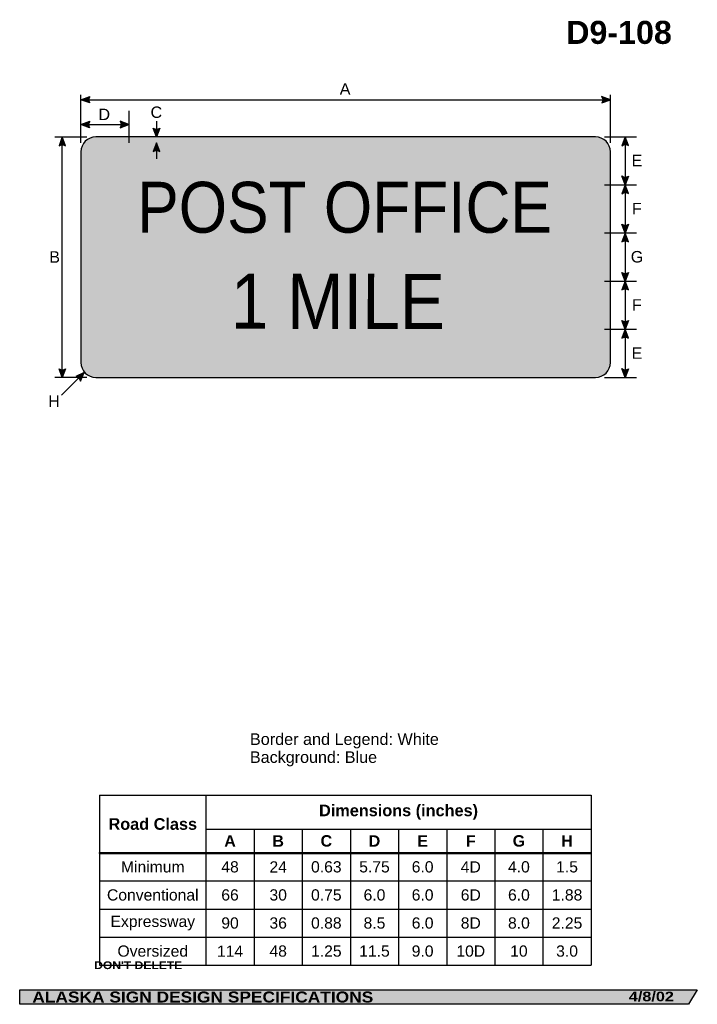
# Model space of a CAD drawing. Header units: feet. Extents: x 7 to 92, y 0 to 123.
import ezdxf
from ezdxf.enums import TextEntityAlignment as Align

# ---------------------------------------------------------------- set-up
doc = ezdxf.new("R2010")
doc.units = ezdxf.units.FT
doc.header["$MEASUREMENT"] = 0
doc.layers.add('Sign', color=7, linetype='Continuous')
doc.styles.add('ARIAL', font='arial.ttf')
doc.styles.add('ARIAL B', font='arialbd.ttf')
doc.styles.add('ARIAL BLACK B', font='ariblk.ttf')
doc.styles.add('ARIAL BLACK BI', font='ariblk.ttf')
doc.styles.add('FHWA SERIES D2000EX', font='txt')

# ---------------------------------------------------------------- blocks, each defined once
blk = doc.blocks.new('*T2')
at = {"color": 0, "linetype": 'ByBlock', "lineweight": -2, "transparency": 16777216}
for p, q in [((0, 0), (61.25584359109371, 0)), ((0, 0), (0, -21.17986081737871)), ((13.25584359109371, 0), (13.25584359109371, -21.17986081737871)), ((61.25584359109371, 0), (61.25584359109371, -21.17986081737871)), ((13.25584359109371, -4.211413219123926), (61.25584359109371, -4.211413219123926)), ((19.25584359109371, -4.211413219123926), (19.25584359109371, -21.17986081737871)), ((25.25584359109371, -4.211413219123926), (25.25584359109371, -21.17986081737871)), ((31.25584359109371, -4.211413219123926), (31.25584359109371, -21.17986081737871)), ((37.25584359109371, -4.211413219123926), (37.25584359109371, -21.17986081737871)), ((43.2558435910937, -4.211413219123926), (43.2558435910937, -21.17986081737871)), ((49.25584359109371, -4.211413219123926), (49.25584359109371, -21.17986081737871)), ((55.2558435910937, -4.211413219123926), (55.2558435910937, -21.17986081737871)), ((0, -7.179860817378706), (61.25584359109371, -7.179860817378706)), ((0, -10.67986081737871), (61.25584359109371, -10.67986081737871)), ((0, -14.1798608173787), (61.25584359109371, -14.1798608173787)), ((0, -17.67986081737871), (61.25584359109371, -17.67986081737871)), ((0, -21.17986081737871), (61.25584359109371, -21.17986081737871))]:
    blk.add_line(p, q, dxfattribs=at)
at = {"color": 18, "transparency": 16777216, "attachment_point": 5}
for s, insert, char_height, width, style in [('Dimensions (inches)', (37.25584359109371, -2.105706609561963), 1.45, 47.88, 'ARIAL B'), ('Road Class', (6.627921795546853, -3.589930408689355), 1.45, 13.13584359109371, 'ARIAL B'), ('A', (16.25584359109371, -5.695637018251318), 1.425, 5.879999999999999, 'ARIAL B'), ('B', (22.25584359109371, -5.695637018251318), 1.425, 5.879999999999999, 'ARIAL B'), ('C', (28.25584359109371, -5.695637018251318), 1.425, 5.879999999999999, 'ARIAL B'), ('D', (34.25584359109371, -5.695637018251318), 1.425, 5.879999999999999, 'ARIAL B'), ('E', (40.2558435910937, -5.695637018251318), 1.425, 5.879999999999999, 'ARIAL B'), ('F', (46.2558435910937, -5.695637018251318), 1.425, 5.879999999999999, 'ARIAL B'), ('G', (52.25584359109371, -5.695637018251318), 1.425, 5.879999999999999, 'ARIAL B'), ('H', (58.2558435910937, -5.695637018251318), 1.425, 5.879999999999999, 'ARIAL B'), ('Minimum', (6.627921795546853, -8.929860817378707), 1.399999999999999, 13.13584359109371, 'ARIAL'), ('48', (16.25584359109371, -8.929860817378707), 1.399999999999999, 5.879999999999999, 'ARIAL'), ('24', (22.25584359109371, -8.929860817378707), 1.399999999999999, 5.879999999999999, 'ARIAL'), ('0.63', (28.25584359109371, -8.929860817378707), 1.399999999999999, 5.879999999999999, 'ARIAL'), ('5.75', (34.25584359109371, -8.929860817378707), 1.399999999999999, 5.879999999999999, 'ARIAL'), ('6.0', (40.2558435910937, -8.929860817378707), 1.399999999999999, 5.879999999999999, 'ARIAL'), ('4D', (46.2558435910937, -8.929860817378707), 1.399999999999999, 5.879999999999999, 'ARIAL'), ('4.0', (52.25584359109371, -8.929860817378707), 1.399999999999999, 5.879999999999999, 'ARIAL'), ('1.5', (58.2558435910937, -8.929860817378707), 1.399999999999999, 5.879999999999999, 'ARIAL'), ('Conventional', (6.627921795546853, -12.42986081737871), 1.399999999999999, 13.13584359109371, 'ARIAL'), ('66', (16.25584359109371, -12.42986081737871), 1.399999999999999, 5.879999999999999, 'ARIAL'), ('30', (22.25584359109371, -12.42986081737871), 1.399999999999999, 5.879999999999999, 'ARIAL'), ('0.75', (28.25584359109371, -12.42986081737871), 1.399999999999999, 5.879999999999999, 'ARIAL'), ('6.0', (34.25584359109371, -12.42986081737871), 1.399999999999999, 5.879999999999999, 'ARIAL'), ('6.0', (40.2558435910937, -12.42986081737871), 1.399999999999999, 5.879999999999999, 'ARIAL'), ('6D', (46.2558435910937, -12.42986081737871), 1.399999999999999, 5.879999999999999, 'ARIAL'), ('6.0', (52.25584359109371, -12.42986081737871), 1.399999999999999, 5.879999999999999, 'ARIAL'), ('1.88', (58.2558435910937, -12.42986081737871), 1.399999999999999, 5.879999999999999, 'ARIAL'), ('Expressway', (6.627921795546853, -15.9298608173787), 1.399999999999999, 13.13584359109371, 'ARIAL'), ('90', (16.25584359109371, -15.9298608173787), 1.399999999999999, 5.879999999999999, 'ARIAL'), ('36', (22.25584359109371, -15.9298608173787), 1.399999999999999, 5.879999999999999, 'ARIAL'), ('0.88', (28.25584359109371, -15.9298608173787), 1.399999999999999, 5.879999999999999, 'ARIAL'), ('8.5', (34.25584359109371, -15.9298608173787), 1.399999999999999, 5.879999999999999, 'ARIAL'), ('6.0', (40.2558435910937, -15.9298608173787), 1.399999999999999, 5.879999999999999, 'ARIAL'), ('8D', (46.2558435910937, -15.9298608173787), 1.399999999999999, 5.879999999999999, 'ARIAL'), ('8.0', (52.25584359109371, -15.9298608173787), 1.399999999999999, 5.879999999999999, 'ARIAL'), ('2.25', (58.2558435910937, -15.9298608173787), 1.399999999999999, 5.879999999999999, 'ARIAL'), ('Oversized', (6.627921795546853, -19.42986081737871), 1.399999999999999, 13.13584359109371, 'ARIAL'), ('114', (16.25584359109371, -19.42986081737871), 1.399999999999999, 5.879999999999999, 'ARIAL'), ('48', (22.25584359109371, -19.42986081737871), 1.399999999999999, 5.879999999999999, 'ARIAL'), ('1.25', (28.25584359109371, -19.42986081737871), 1.399999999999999, 5.879999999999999, 'ARIAL'), ('11.5', (34.25584359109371, -19.42986081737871), 1.399999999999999, 5.879999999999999, 'ARIAL'), ('9.0', (40.2558435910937, -19.42986081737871), 1.399999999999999, 5.879999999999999, 'ARIAL'), ('10D', (46.2558435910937, -19.42986081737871), 1.399999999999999, 5.879999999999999, 'ARIAL'), ('10', (52.25584359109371, -19.42986081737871), 1.399999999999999, 5.879999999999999, 'ARIAL'), ('3.0', (58.2558435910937, -19.42986081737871), 1.399999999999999, 5.879999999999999, 'ARIAL')]:
    blk.add_mtext(s, dxfattribs=dict(at, insert=insert, char_height=char_height, width=width, style=style))

msp = doc.modelspace()

# ---------------------------------------------------------------- hatches: boundary and pattern name
h = msp.add_hatch(color=256)
h.dxf.hatch_style = 1
edge = h.paths.add_edge_path()
edge.add_line((16.11903009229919, 112.6932226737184), (15.03050829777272, 113.1046872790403))
edge.add_line((15.03050829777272, 113.1046872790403), (16.12906262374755, 113.5111338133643))
edge.add_arc((16.72599406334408, 113.0947947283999), 0.7277811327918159, 145.1055563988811, 213.4889293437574)
h = msp.add_hatch(color=256)
h.dxf.hatch_style = 1
edge = h.paths.add_edge_path()
edge.add_line((79.93071652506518, 112.6932226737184), (81.01923831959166, 113.1046872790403))
edge.add_line((81.01923831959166, 113.1046872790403), (79.92068399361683, 113.5111338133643))
edge.add_arc((79.32375255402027, 113.0947947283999), 0.7277811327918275, -33.48892934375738, 34.89444360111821, ccw=False)
h = msp.add_hatch(color=256)
h.dxf.hatch_style = 1
edge = h.paths.add_edge_path()
edge.add_line((16.11380875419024, 109.6072757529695), (15.02528695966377, 110.0187403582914))
edge.add_line((15.02528695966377, 110.0187403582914), (16.1238412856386, 110.4251868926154))
edge.add_arc((16.72077272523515, 110.0088478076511), 0.7277811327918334, 145.1055563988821, 213.4889293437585)
h = msp.add_hatch(color=256)
h.dxf.hatch_style = 1
edge = h.paths.add_edge_path()
edge.add_line((19.9315568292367, 109.6072757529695), (21.02007862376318, 110.0187403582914))
edge.add_line((21.02007862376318, 110.0187403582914), (19.92152429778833, 110.4251868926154))
edge.add_arc((19.32459285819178, 110.008847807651), 0.7277811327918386, -33.488929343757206, 34.89444360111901, ccw=False)
h = msp.add_hatch(color=256)
h.dxf.hatch_style = 1
edge = h.paths.add_edge_path()
edge.add_line((24.85753955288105, 109.5612524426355), (24.4471619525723, 108.472320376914))
edge.add_line((24.4471619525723, 108.472320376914), (24.03961880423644, 109.5704683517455))
edge.add_arc((24.45536169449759, 110.1678151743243), 0.7277811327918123, 235.1627615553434, 303.5461345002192)
h = msp.add_hatch(color=256)
h.dxf.hatch_style = 1
edge = h.paths.add_edge_path()
edge.add_line((13.11871746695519, 107.3667970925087), (12.70833986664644, 108.4557291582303))
edge.add_line((12.70833986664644, 108.4557291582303), (12.30079671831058, 107.3575811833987))
edge.add_arc((12.71653960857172, 106.7602343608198), 0.7277811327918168, 56.45386549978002, 124.83723844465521, ccw=False)
h = msp.add_hatch(color=256)
h.dxf.hatch_style = 1
edge = h.paths.add_edge_path()
edge.add_line((83.2690173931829, 107.3807841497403), (82.85863979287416, 108.4697162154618))
edge.add_line((82.85863979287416, 108.4697162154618), (82.4510966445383, 107.3715682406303))
edge.add_arc((82.86683953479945, 106.7742214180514), 0.7277811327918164, 56.453865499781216, 124.83723844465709, ccw=False)
at = {"true_color": 0xffffff}
h = msp.add_hatch(color=7, dxfattribs=at)
h.dxf.hatch_style = 1
edge = h.paths.add_edge_path()
edge.add_line((24.85754605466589, 106.6381546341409), (24.44716845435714, 107.7270866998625))
edge.add_line((24.44716845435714, 107.7270866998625), (24.03962530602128, 106.628938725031))
edge.add_arc((24.45536819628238, 106.0315919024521), 0.7277811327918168, 56.453865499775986, 124.83723844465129, ccw=False)
h = msp.add_hatch(color=256)
h.dxf.hatch_style = 1
edge = h.paths.add_edge_path()
edge.add_line((83.26901089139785, 103.5842573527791), (82.8586332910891, 102.4953252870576))
edge.add_line((82.8586332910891, 102.4953252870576), (82.45109014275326, 103.5934732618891))
edge.add_arc((82.86683303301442, 104.1908200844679), 0.7277811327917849, 235.1627615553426, 303.5461345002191)
h = msp.add_hatch(color=256)
h.dxf.hatch_style = 1
edge = h.paths.add_edge_path()
edge.add_line((83.26900438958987, 101.3985807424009), (82.8586267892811, 102.4875128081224))
edge.add_line((82.8586267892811, 102.4875128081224), (82.45108364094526, 101.3893648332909))
edge.add_arc((82.86682653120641, 100.792018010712), 0.7277811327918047, 56.453865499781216, 124.83723844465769, ccw=False)
h = msp.add_hatch(color=256)
h.dxf.hatch_style = 1
edge = h.paths.add_edge_path()
edge.add_line((83.26900438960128, 97.57382319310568), (82.85862678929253, 96.48489112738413))
edge.add_line((82.85862678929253, 96.48489112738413), (82.4510836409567, 97.58303910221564))
edge.add_arc((82.8668265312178, 98.18038592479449), 0.7277811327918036, 235.1627615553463, 303.5461345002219)
h = msp.add_hatch(color=256)
h.dxf.hatch_style = 1
edge = h.paths.add_edge_path()
edge.add_line((83.26901089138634, 95.39597658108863), (82.8586332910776, 96.48490864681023))
edge.add_line((82.8586332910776, 96.48490864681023), (82.45109014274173, 95.38676067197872))
edge.add_arc((82.86683303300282, 94.78941384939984), 0.7277811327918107, 56.45386549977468, 124.83723844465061, ccw=False)
h = msp.add_hatch(color=256)
h.dxf.hatch_style = 1
edge = h.paths.add_edge_path()
edge.add_line((83.26899138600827, 91.56861487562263), (82.85861378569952, 90.47968280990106))
edge.add_line((82.85861378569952, 90.47968280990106), (82.45107063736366, 91.57783078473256))
edge.add_arc((82.86681352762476, 92.17517760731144), 0.7277811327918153, 235.162761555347, 303.5461345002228)
h = msp.add_hatch(color=256)
h.dxf.hatch_style = 1
edge = h.paths.add_edge_path()
edge.add_line((83.26899788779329, 89.3907682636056), (82.85862028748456, 90.47970032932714))
edge.add_line((82.85862028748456, 90.47970032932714), (82.45107713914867, 89.3815523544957))
edge.add_arc((82.86682002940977, 88.7842055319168), 0.7277811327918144, 56.453865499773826, 124.83723844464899, ccw=False)
h = msp.add_hatch(color=256)
h.dxf.hatch_style = 1
edge = h.paths.add_edge_path()
edge.add_line((83.26899138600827, 85.57253863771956), (82.85861378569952, 84.48360657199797))
edge.add_line((82.85861378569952, 84.48360657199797), (82.45107063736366, 85.58175454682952))
edge.add_arc((82.86681352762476, 86.17910136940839), 0.7277811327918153, 235.162761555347, 303.5461345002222)
h = msp.add_hatch(color=256)
h.dxf.hatch_style = 1
edge = h.paths.add_edge_path()
edge.add_line((83.26899788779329, 83.39207034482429), (82.85862028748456, 84.48100241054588))
edge.add_line((82.85862028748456, 84.48100241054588), (82.45107713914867, 83.38285443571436))
edge.add_arc((82.86682002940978, 82.78550761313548), 0.7277811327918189, 56.45386549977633, 124.83723844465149, ccw=False)
h = msp.add_hatch(color=256)
h.dxf.hatch_style = 1
edge = h.paths.add_edge_path()
edge.add_line((13.11871096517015, 79.56125244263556), (12.7083333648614, 78.47232037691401))
edge.add_line((12.7083333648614, 78.47232037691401), (12.30079021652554, 79.5704683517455))
edge.add_arc((12.71653310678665, 80.16781517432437), 0.7277811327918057, 235.1627615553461, 303.5461345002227)
h = msp.add_hatch(color=256)
h.dxf.hatch_style = 1
edge = h.paths.add_edge_path()
edge.add_line((14.98695600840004, 78.03122462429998), (15.43748702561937, 79.10416666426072))
edge.add_line((15.43748702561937, 79.10416666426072), (14.38660702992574, 78.58679675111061))
edge.add_arc((14.2779041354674, 77.8671794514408), 0.7277811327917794, 13.026667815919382, 81.41004076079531, ccw=False)
h = msp.add_hatch(color=256)
h.dxf.hatch_style = 1
edge = h.paths.add_edge_path()
edge.add_line((83.26899788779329, 79.56993447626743), (82.85862028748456, 78.48100241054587))
edge.add_line((82.85862028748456, 78.48100241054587), (82.45107713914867, 79.57915038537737))
edge.add_arc((82.8668200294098, 80.17649720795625), 0.7277811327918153, 235.162761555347, 303.5461345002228)
at = {"layer": 'Sign', "true_color": 0xffffff}
h = msp.add_hatch(color=7, dxfattribs=at)
edge = h.paths.add_edge_path(flags=0)
edge.add_spline(control_points=[(16.89923831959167, 108.472320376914), (16.89923831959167, 108.472320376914), (79.13923831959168, 108.472320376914), (79.13923831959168, 108.472320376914), (80.1768385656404, 108.472320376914), (81.01923831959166, 107.6299206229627), (81.01923831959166, 106.592320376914), (81.01923831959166, 106.592320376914), (81.01923831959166, 80.352320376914), (81.01923831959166, 80.352320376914), (81.01923831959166, 79.3147201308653), (80.1768385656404, 78.47232037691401), (79.13923831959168, 78.47232037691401), (79.13923831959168, 78.47232037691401), (16.89923831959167, 78.47232037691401), (16.89923831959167, 78.47232037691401), (15.86163807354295, 78.47232037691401), (15.01923831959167, 79.3147201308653), (15.01923831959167, 80.352320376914), (15.01923831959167, 80.352320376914), (15.01923831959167, 106.592320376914), (15.01923831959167, 106.592320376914), (15.01923831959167, 107.6299206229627), (15.86163807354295, 108.472320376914), (16.89923831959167, 108.472320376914)], knot_values=[0, 0, 0, 0, 1, 1, 1, 2, 2, 2, 3, 3, 3, 4, 4, 4, 5, 5, 5, 6, 6, 6, 7, 7, 7, 8, 8, 8, 8], degree=3, periodic=0)
at = {"layer": 'Sign', "true_color": 0x0000dd}
h = msp.add_hatch(color=172, dxfattribs=at)
edge = h.paths.add_edge_path(flags=0)
edge.add_spline(control_points=[(17.26923831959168, 107.722320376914), (17.26923831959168, 107.722320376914), (78.76923831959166, 107.722320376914), (78.76923831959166, 107.722320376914), (79.59711085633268, 107.722320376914), (80.26923831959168, 107.050192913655), (80.26923831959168, 106.222320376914), (80.26923831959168, 106.222320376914), (80.26923831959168, 80.72232037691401), (80.26923831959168, 80.72232037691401), (80.26923831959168, 79.89444784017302), (79.59711085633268, 79.22232037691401), (78.76923831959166, 79.22232037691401), (78.76923831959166, 79.22232037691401), (17.26923831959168, 79.22232037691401), (17.26923831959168, 79.22232037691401), (16.44136578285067, 79.22232037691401), (15.76923831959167, 79.89444784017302), (15.76923831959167, 80.72232037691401), (15.76923831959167, 80.72232037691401), (15.76923831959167, 106.222320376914), (15.76923831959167, 106.222320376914), (15.76923831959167, 107.050192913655), (16.44136578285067, 107.722320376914), (17.26923831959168, 107.722320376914)], knot_values=[0, 0, 0, 0, 1, 1, 1, 2, 2, 2, 3, 3, 3, 4, 4, 4, 5, 5, 5, 6, 6, 6, 7, 7, 7, 8, 8, 8, 8], degree=3, periodic=0)
at = {"layer": 'Sign', "true_color": 0x000000}
msp.add_hatch(color=18, dxfattribs=at).paths.add_polyline_path([(7.399373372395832, 2.133735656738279), (91.84195454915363, 2.133735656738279), (90.75006357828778, 0.3343149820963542), (7.402168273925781, 0.3343149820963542)], flags=0)

# ---------------------------------------------------------------- linework, layer by layer
for p, q in [((17.35536057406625, 26.39199923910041), (78.61120416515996, 26.39199923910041)), ((17.35536057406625, 19.27027714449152), (78.61120416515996, 19.27027714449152)), ((17.35536057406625, 19.15399969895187), (17.35536057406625, 19.27027714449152)), ((17.35536057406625, 19.15399969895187), (78.61120416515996, 19.15399969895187))]:
    msp.add_line(p, q)
for points in [[(16.11903009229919, 112.6932226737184), (15.03050829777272, 113.1046872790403), (16.12906262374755, 113.5111338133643, 0.307560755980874), (16.11903009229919, 112.6932226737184, 4.141293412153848)], [(79.93071652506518, 112.6932226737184), (81.01923831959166, 113.1046872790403), (79.92068399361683, 113.5111338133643, -0.307560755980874), (79.93071652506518, 112.6932226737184, -4.141293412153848)], [(16.11380875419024, 109.6072757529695), (15.02528695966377, 110.0187403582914), (16.1238412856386, 110.4251868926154, 0.307560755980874), (16.11380875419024, 109.6072757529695, 4.141293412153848)], [(19.9315568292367, 109.6072757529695), (21.02007862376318, 110.0187403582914), (19.92152429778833, 110.4251868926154, -0.307560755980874), (19.9315568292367, 109.6072757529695, -4.141293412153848)], [(24.85753955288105, 109.5612524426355), (24.4471619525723, 108.472320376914), (24.03961880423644, 109.5704683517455, 0.307560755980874), (24.85753955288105, 109.5612524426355, 4.141293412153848)], [(13.11871746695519, 107.3667970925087), (12.70833986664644, 108.4557291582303), (12.30079671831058, 107.3575811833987, -0.307560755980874), (13.11871746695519, 107.3667970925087, -4.141293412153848)], [(83.2690173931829, 107.3807841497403), (82.85863979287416, 108.4697162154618), (82.4510966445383, 107.3715682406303, -0.307560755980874), (83.2690173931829, 107.3807841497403, -4.141293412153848)], [(83.26901089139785, 103.5842573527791), (82.8586332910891, 102.4953252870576), (82.45109014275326, 103.5934732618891, 0.307560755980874), (83.26901089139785, 103.5842573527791, 4.141293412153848)], [(83.26900438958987, 101.3985807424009), (82.8586267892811, 102.4875128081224), (82.45108364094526, 101.3893648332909, -0.307560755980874), (83.26900438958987, 101.3985807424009, -4.141293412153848)], [(83.26900438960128, 97.57382319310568), (82.85862678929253, 96.48489112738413), (82.4510836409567, 97.58303910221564, 0.307560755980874), (83.26900438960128, 97.57382319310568, 4.141293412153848)], [(83.26901089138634, 95.39597658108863), (82.8586332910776, 96.48490864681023), (82.45109014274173, 95.38676067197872, -0.307560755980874), (83.26901089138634, 95.39597658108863, -4.141293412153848)], [(83.26899138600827, 91.56861487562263), (82.85861378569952, 90.47968280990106), (82.45107063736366, 91.57783078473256, 0.307560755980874), (83.26899138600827, 91.56861487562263, 4.141293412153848)], [(83.26899788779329, 89.3907682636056), (82.85862028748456, 90.47970032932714), (82.45107713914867, 89.3815523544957, -0.307560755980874), (83.26899788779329, 89.3907682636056, -4.141293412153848)], [(83.26899138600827, 85.57253863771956), (82.85861378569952, 84.48360657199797), (82.45107063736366, 85.58175454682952, 0.307560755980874), (83.26899138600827, 85.57253863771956, 4.141293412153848)], [(83.26899788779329, 83.39207034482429), (82.85862028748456, 84.48100241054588), (82.45107713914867, 83.38285443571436, -0.307560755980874), (83.26899788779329, 83.39207034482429, -4.141293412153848)], [(13.11871096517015, 79.56125244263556), (12.7083333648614, 78.47232037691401), (12.30079021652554, 79.5704683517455, 0.307560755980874), (13.11871096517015, 79.56125244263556, 4.141293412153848)], [(14.98695600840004, 78.03122462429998), (15.43748702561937, 79.10416666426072), (14.38660702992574, 78.58679675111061, -0.307560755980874), (14.98695600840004, 78.03122462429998, -4.141293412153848)], [(83.26899788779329, 79.56993447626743), (82.85862028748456, 78.48100241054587), (82.45107713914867, 79.57915038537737, 0.307560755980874), (83.26899788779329, 79.56993447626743, 4.141293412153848)]]:
    msp.add_lwpolyline(points, format="xyb")
at = {"color": 7, "true_color": 0xffffff}
msp.add_lwpolyline([(24.85754605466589, 106.6381546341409), (24.44716845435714, 107.7270866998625), (24.03962530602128, 106.628938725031, -0.307560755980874), (24.85754605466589, 106.6381546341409, -4.141293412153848)], format="xyb", dxfattribs=at)
at = {"layer": 'Sign', "color": 18, "lineweight": -3, "true_color": 0x000000}
for p, q in [((15.01923831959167, 107.7218783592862), (15.01923831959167, 113.7218783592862)), ((15.03050829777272, 113.1046872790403), (81.03050829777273, 113.1046872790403)), ((81.01923831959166, 107.7218783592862), (81.01923831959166, 113.7218783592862)), ((21.02007862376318, 111.7166700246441), (21.02007862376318, 107.7166700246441)), ((15.02528695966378, 110.0187403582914), (21.02528695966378, 110.0187403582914)), ((24.4471619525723, 110.4197950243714), (24.4471619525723, 108.4197950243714)), ((11.76406065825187, 108.472320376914), (15.76406065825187, 108.472320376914)), ((12.7083333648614, 78.45833331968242), (12.7083333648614, 108.4583333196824)), ((80.26878954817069, 108.472320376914), (84.2687895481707, 108.472320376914)), ((82.8586332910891, 108.4953252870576), (82.8586332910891, 102.4953252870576)), ((80.26878954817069, 102.4933721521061), (84.2687895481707, 102.4933721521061)), ((82.8586202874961, 102.4901169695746), (82.8586202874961, 96.49011696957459)), ((80.26878954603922, 96.49011695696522), (84.26878954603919, 96.49011695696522)), ((82.85862678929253, 96.48751280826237), (82.85862678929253, 90.48751280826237)), ((80.26878954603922, 90.48490864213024), (84.26878954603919, 90.48490864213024)), ((82.85861378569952, 90.4823044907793), (82.85861378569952, 84.4823044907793)), ((80.26878954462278, 84.48360657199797), (84.26878954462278, 84.48360657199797)), ((82.85862028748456, 84.48100241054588), (82.85862028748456, 78.48100241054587)), ((15.43748702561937, 79.10416666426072), (12.60905990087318, 76.27573953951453)), ((15.76406065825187, 78.47232037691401), (11.76406065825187, 78.47232037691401)), ((80.26748746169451, 78.47232037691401), (84.26748746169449, 78.47232037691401))]:
    msp.add_line(p, q, dxfattribs=at)
at = {"layer": 'Sign', "color": 7, "lineweight": -3, "true_color": 0xffffff}
msp.add_line((24.4471619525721, 107.7296908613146), (24.4471619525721, 105.7296908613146), dxfattribs=at)
at = {"layer": 'Sign', "color": 250, "lineweight": -3, "true_color": 0x1f1a17}
msp.add_lwpolyline([(7.399373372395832, 2.133735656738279), (91.84195454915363, 2.133735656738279), (90.75006357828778, 0.3343149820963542), (7.402168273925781, 0.3343149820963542)], close=True, dxfattribs=at)
at = {"layer": 'Sign', "color": 18, "lineweight": -3, "true_color": 0x000000}
msp.add_open_spline([(16.89923831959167, 108.472320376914), (16.89923831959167, 108.472320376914), (79.13923831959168, 108.472320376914), (79.13923831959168, 108.472320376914), (80.1768385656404, 108.472320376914), (81.01923831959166, 107.6299206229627), (81.01923831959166, 106.592320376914), (81.01923831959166, 106.592320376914), (81.01923831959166, 80.352320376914), (81.01923831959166, 80.352320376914), (81.01923831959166, 79.3147201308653), (80.1768385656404, 78.47232037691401), (79.13923831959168, 78.47232037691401), (79.13923831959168, 78.47232037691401), (16.89923831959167, 78.47232037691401), (16.89923831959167, 78.47232037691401), (15.86163807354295, 78.47232037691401), (15.01923831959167, 79.3147201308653), (15.01923831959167, 80.352320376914), (15.01923831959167, 80.352320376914), (15.01923831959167, 106.592320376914), (15.01923831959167, 106.592320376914), (15.01923831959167, 107.6299206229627), (15.86163807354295, 108.472320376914), (16.89923831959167, 108.472320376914)], degree=3, knots=[0, 0, 0, 0, 1, 1, 1, 2, 2, 2, 3, 3, 3, 4, 4, 4, 5, 5, 5, 6, 6, 6, 7, 7, 7, 8, 8, 8, 8], dxfattribs=at)

# ---------------------------------------------------------------- block references
msp.add_blockref('*T2', (17.35536057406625, 26.39199923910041))

# ---------------------------------------------------------------- texts
at = {"layer": 'Sign', "color": 18, "true_color": 0x000000}
for s, height, style, p, p2 in [('D9-108', 2.872198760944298, 'ARIAL B', (75.5073425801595, 120.0619493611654), (88.66734195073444, 120.0619493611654)), ('A', 1.434945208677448, 'ARIAL', (47.2814067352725, 113.7259242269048), (48.62140672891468, 113.7259242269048)), ('D', 1.427342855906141, 'ARIAL', (17.22195362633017, 110.5592575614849), (18.66195368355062, 110.5592575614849)), ('C', 1.427342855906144, 'ARIAL', (23.70673833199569, 110.8300908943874), (25.14673838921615, 110.8300908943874)), ('E', 1.438096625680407, 'ARIAL', (83.64423830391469, 104.8153252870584), (84.98423829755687, 104.8153252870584)), ('F', 1.429672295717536, 'ARIAL', (83.6942383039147, 98.8101169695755), (84.91423833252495, 98.8101169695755)), ('B', 1.438096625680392, 'ARIAL', (11.08173833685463, 92.77833331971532), (12.4217383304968, 92.77833331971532)), ('G', 1.435630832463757, 'ARIAL', (83.55257163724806, 92.80751280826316), (85.11257158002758, 92.80751280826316)), ('F', 1.429672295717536, 'ARIAL', (83.6942383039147, 86.80230449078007), (84.91423833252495, 86.80230449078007)), ('E', 1.438096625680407, 'ARIAL', (83.64423830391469, 80.80100241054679), (84.98423829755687, 80.80100241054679)), ('H', 1.42734285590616, 'ARIAL', (10.95673831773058, 74.80925756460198), (12.39673837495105, 74.80925756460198)), ('Border and Legend: White', 1.443374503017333, 'ARIAL', (36.09481430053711, 32.67003128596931), (59.63481497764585, 32.67003128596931)), ('Background: Blue', 1.436348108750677, 'ARIAL', (36.09481430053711, 30.4300312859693), (51.93481421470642, 30.4300312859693))]:
    msp.add_text(s, height=height, dxfattribs=dict(at, style=style)).set_placement(p, p2, align=Align.ALIGNED)
at = {"layer": 'Sign', "color": 7, "true_color": 0xffffff}
for s, height, style, p, p2 in [('POST OFFICE', 6.341710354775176, 'FHWA SERIES D2000EX', (22.05003958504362, 96.52592423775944), (73.71670625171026, 96.52592423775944)), ("DON'T DELETE", 0.9672723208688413, 'ARIAL BLACK B', (16.68783315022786, 4.723406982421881), (27.64783350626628, 4.723406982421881)), ('ALASKA SIGN DESIGN SPECIFICATIONS', 1.370356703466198, 'ARIAL BLACK BI', (8.970644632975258, 0.559489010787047), (51.45731099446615, 0.559489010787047)), ('4/8/02', 1.192299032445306, 'ARIAL BLACK BI', (83.30778503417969, 0.7176717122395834), (88.92444063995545, 0.7176717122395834))]:
    msp.add_text(s, height=height, dxfattribs=dict(at, style=style)).set_placement(p, p2, align=Align.ALIGNED)
at = {"layer": 'Sign', "color": 7, "true_color": 0xffffff, "style": 'FHWA SERIES D2000EX'}
msp.add_text('1 MILE', height=6.878870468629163, rotation=359.9104754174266, dxfattribs=at).set_placement((33.71670624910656, 84.54675757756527), (60.3833729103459, 84.50509091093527), align=Align.ALIGNED)

doc.saveas('drawing.dxf')
